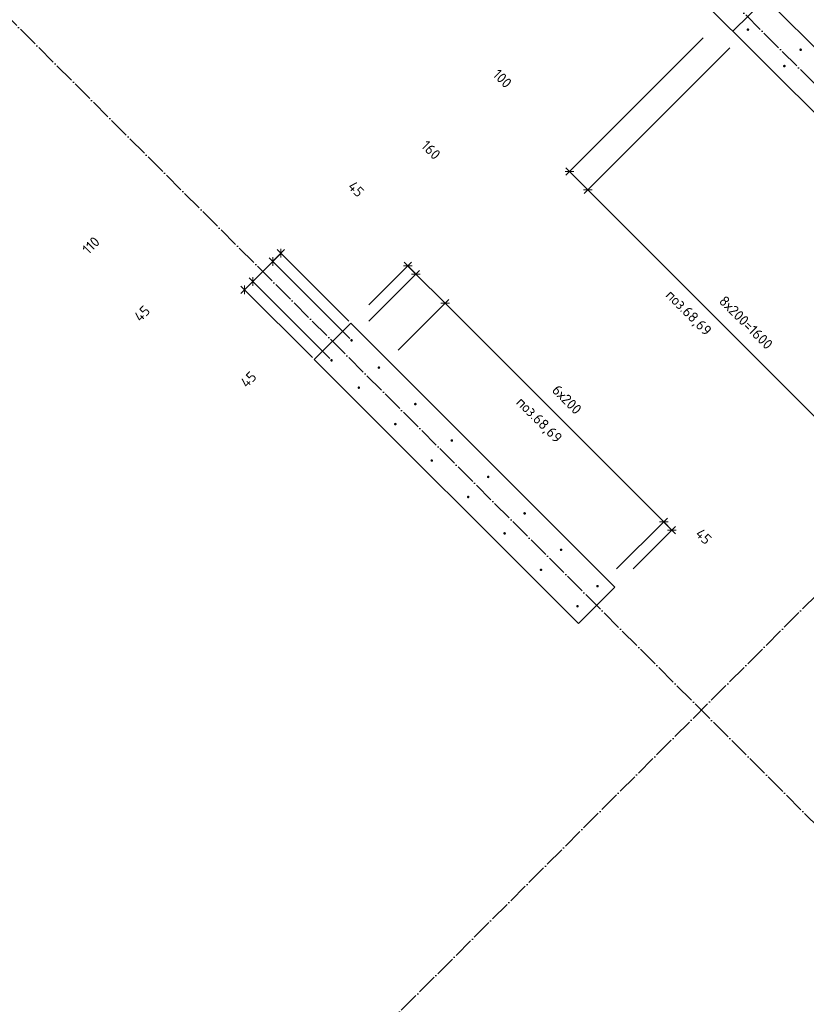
# Model space of a CAD drawing. Header units: millimetres. Extents: x -1001 to 124100, y -72947 to 40304.
# Tile 37 of 104: x 88541 to 91594, y -60895 to -57073. Entities that reach past the tile are written whole.
import ezdxf

# ---------------------------------------------------------------- set-up
doc = ezdxf.new("R2010")
doc.units = ezdxf.units.MM
doc.header["$PDMODE"] = 65
for name, pattern in [('______11', [100, 80, -10, 0, -10]), ('______5', [220, 160, -20, 20, -20]), ('________', [0])]:
    doc.linetypes.add(name, pattern=pattern)
for name, color, linetype, lineweight in [('Standard', 7, 'Continuous', 25), ('Арм.стержн. Выпуски', 180, 'Continuous', 35), ('Размерная линия_ общее_1', 7, 'Continuous', 13)]:
    doc.layers.add(name, color=color, linetype=linetype, lineweight=lineweight)
doc.layers.add('Осевая линия_ общее', color=7, linetype='______5', lineweight=13, true_color=0xa0a0a0)
doc.styles.add('ISOCPEUR', font='ISOCPEUR')
doc.dimstyles.new('DIMSTYLE_11', dxfattribs={"dimtxt": 40, "dimasz": 40, "dimexe": 0, "dimexo": 0, "dimgap": 20, "dimtad": 2, "dimdec": 0, "dimrnd": 5, "dimzin": 12, "dimdsep": 46, "dimtxsty": 'ISOCPEUR', "dimblk1": 'ALL_ML_STRICH', "dimblk2": 'ALL_ML_STRICH', "dimsah": 1, "dimcen": 0, "dimclrd": 7, "dimclre": 256, "dimclrt": 7, "dimadec": 0, "dimazin": 0, "dimtfac": 1, "dimtdec": 0, "dimtix": 1, "dimtmove": 2, "dimatfit": 3, "dimfxl": 0, "dimtvp": 1.2, "dimtzin": 0, "dimlwd": 0, "dimlwe": -3, "dimarcsym": 0})
doc.dimstyles.new('DIMSTYLE_9', dxfattribs={"dimtxt": 40, "dimasz": 40, "dimexe": 0, "dimexo": 0, "dimgap": 20, "dimtad": 2, "dimdec": 0, "dimrnd": 5, "dimzin": 12, "dimdsep": 46, "dimtxsty": 'ISOCPEUR', "dimblk1": 'ALL_ML_STRICH', "dimblk2": 'ALL_ML_STRICH', "dimsah": 1, "dimcen": 0, "dimclrd": 7, "dimclre": 256, "dimclrt": 7, "dimadec": 0, "dimazin": 0, "dimtfac": 1, "dimtdec": 0, "dimtix": 1, "dimtmove": 2, "dimatfit": 3, "dimfxl": 0, "dimtzin": 0, "dimlwd": 0, "dimlwe": -3, "dimarcsym": 0})

# ---------------------------------------------------------------- blocks, each defined once
blk = doc.blocks.new('СЛОЖНЫЙ_ОБЪЕКТ_0')
at = {"layer": 'Осевая линия_ общее', "color": 253, "linetype": '______11', "lineweight": -3, "true_color": 0xa0a0a0, "transparency": 33554687}
for p, q in [((87969.7, -62970.3), (101744.2, -49195.9)), ((95945.9, -61640.9), (87899, -53594.1)), ((93838.7, -62404.6), (86639.2, -55205.1))]:
    blk.add_line(p, q, dxfattribs=at)
blk = doc.blocks.new('ALL_ML_STRICH')
at = {"color": 0, "linetype": 'ByBlock', "lineweight": -2}
for p, q in [((-1, 0), (0.5, 0)), ((-0.3, -0.3), (0.3, 0.3)), ((0, -0.5), (0, 0.5))]:
    blk.add_line(p, q, dxfattribs=at)
blk = doc.blocks.new('*D488')
at = {"layer": 'DEFPOINTS', "color": 7, "linetype": 'Continuous', "lineweight": 13, "transparency": 33554687}
for p in [(90047.4, -58028.8), (89825.9, -58250.4), (89825.9, -58314)]:
    blk.add_point(p, dxfattribs=at)
at = {"layer": 'Размерная линия_ общее_1', "color": 253, "linetype": 'Continuous', "lineweight": -2, "true_color": 0xa0a0a0, "transparency": 33554687}
for p, q in [((89896.6, -58179.7), (90047.4, -58028.8)), ((89896.6, -58243.3), (90079.2, -58060.7))]:
    blk.add_line(p, q, dxfattribs=at)
at = {"layer": 'Размерная линия_ общее_1', "color": 7, "linetype": 'Continuous', "lineweight": -2, "transparency": 33554687}
blk.add_line((90047.4, -58028.8), (90079.2, -58060.7), dxfattribs=at)
at = {"layer": 'Размерная линия_ общее_1', "color": 7, "linetype": 'Continuous', "lineweight": 13, "transparency": 33554687, "yscale": 40, "zscale": 40}
for p, xscale, rotation in [((90047.4, -58028.8), 40, 134.9999999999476), ((90079.2, -58060.7), 40.00000000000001, 314.9999999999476)]:
    blk.add_blockref('ALL_ML_STRICH', p, dxfattribs=dict(at, xscale=xscale, rotation=rotation))
at = {"layer": 'Размерная линия_ общее_1', "color": 7, "linetype": 'Continuous', "lineweight": 13, "transparency": 33554687, "insert": (89847, -57730.5), "char_height": 40, "width": 80, "attachment_point": 5, "rotation": 315, "style": 'ISOCPEUR'}
blk.add_mtext('\\A1;{45}', dxfattribs=at)
blk = doc.blocks.new('*D489')
at = {"layer": 'DEFPOINTS', "color": 7, "linetype": 'Continuous', "lineweight": 13, "transparency": 33554687}
for p in [(90079.2, -58060.7), (89825.9, -58314), (89939, -58427.1)]:
    blk.add_point(p, dxfattribs=at)
at = {"layer": 'Размерная линия_ общее_1', "color": 253, "linetype": 'Continuous', "lineweight": -2, "true_color": 0xa0a0a0, "transparency": 33554687}
for p, q in [((89896.6, -58243.3), (90079.2, -58060.7)), ((90009.7, -58356.4), (90192.4, -58173.8))]:
    blk.add_line(p, q, dxfattribs=at)
at = {"layer": 'Размерная линия_ общее_1', "color": 7, "linetype": 'Continuous', "lineweight": -2, "transparency": 33554687}
blk.add_line((90079.2, -58060.7), (90192.4, -58173.8), dxfattribs=at)
at = {"layer": 'Размерная линия_ общее_1', "color": 7, "linetype": 'Continuous', "lineweight": 13, "transparency": 33554687, "yscale": 40, "zscale": 40}
for p, xscale, rotation in [((90079.2, -58060.7), 40, 134.9999999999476), ((90192.4, -58173.8), 40.00000000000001, 314.9999999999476)]:
    blk.add_blockref('ALL_ML_STRICH', p, dxfattribs=dict(at, xscale=xscale, rotation=rotation))
at = {"layer": 'Размерная линия_ общее_1', "color": 7, "linetype": 'Continuous', "lineweight": 13, "transparency": 33554687, "insert": (90137.5, -57579.1), "char_height": 40, "width": 120, "attachment_point": 5, "rotation": 315, "style": 'ISOCPEUR'}
blk.add_mtext('\\A1;{160}', dxfattribs=at)
blk = doc.blocks.new('*D490')
at = {"layer": 'DEFPOINTS', "color": 7, "linetype": 'Continuous', "lineweight": 13, "transparency": 33554687}
for p in [(90192.4, -58173.8), (89939, -58427.1), (90787.6, -59275.7)]:
    blk.add_point(p, dxfattribs=at)
at = {"layer": 'Размерная линия_ общее_1', "color": 253, "linetype": 'Continuous', "lineweight": -2, "true_color": 0xa0a0a0, "transparency": 33554687}
for p, q in [((90009.7, -58356.4), (90192.4, -58173.8)), ((90858.3, -59205), (91040.9, -59022.3))]:
    blk.add_line(p, q, dxfattribs=at)
at = {"layer": 'Размерная линия_ общее_1', "color": 7, "linetype": 'Continuous', "lineweight": -2, "transparency": 33554687}
blk.add_line((90192.4, -58173.8), (91040.9, -59022.3), dxfattribs=at)
at = {"layer": 'Размерная линия_ общее_1', "color": 7, "linetype": 'Continuous', "lineweight": 13, "transparency": 33554687, "yscale": 40, "zscale": 40}
for p, xscale, rotation in [((90192.4, -58173.8), 40, 134.9999999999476), ((91040.9, -59022.3), 40.00000000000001, 314.9999999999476)]:
    blk.add_blockref('ALL_ML_STRICH', p, dxfattribs=dict(at, xscale=xscale, rotation=rotation))
at = {"layer": 'Размерная линия_ общее_1', "color": 7, "linetype": 'Continuous', "lineweight": 13, "transparency": 33554687, "insert": (90632.2, -58486.3), "char_height": 40, "width": 2, "attachment_point": 1, "rotation": 315, "line_spacing_factor": 0.60241, "style": 'ISOCPEUR'}
blk.add_mtext('6х200', dxfattribs=at)
blk = doc.blocks.new('*D491')
at = {"layer": 'DEFPOINTS', "color": 7, "linetype": 'Continuous', "lineweight": 13, "transparency": 33554687}
for p in [(91040.9, -59022.3), (90787.6, -59275.7), (90851.2, -59275.7)]:
    blk.add_point(p, dxfattribs=at)
at = {"layer": 'Размерная линия_ общее_1', "color": 253, "linetype": 'Continuous', "lineweight": -2, "true_color": 0xa0a0a0, "transparency": 33554687}
for p, q in [((90858.3, -59205), (91040.9, -59022.3)), ((90921.9, -59205), (91072.7, -59054.2))]:
    blk.add_line(p, q, dxfattribs=at)
at = {"layer": 'Размерная линия_ общее_1', "color": 7, "linetype": 'Continuous', "lineweight": -2, "transparency": 33554687}
blk.add_line((91040.9, -59022.3), (91072.7, -59054.2), dxfattribs=at)
at = {"layer": 'Размерная линия_ общее_1', "color": 7, "linetype": 'Continuous', "lineweight": 13, "transparency": 33554687, "yscale": 40, "zscale": 40}
for p, xscale, rotation in [((91040.9, -59022.3), 40, 134.9999999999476), ((91072.7, -59054.2), 40.00000000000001, 314.9999999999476)]:
    blk.add_blockref('ALL_ML_STRICH', p, dxfattribs=dict(at, xscale=xscale, rotation=rotation))
at = {"layer": 'Размерная линия_ общее_1', "color": 7, "linetype": 'Continuous', "lineweight": 13, "transparency": 33554687, "insert": (91195.8, -59078.8), "char_height": 40, "width": 80, "attachment_point": 5, "rotation": 315, "style": 'ISOCPEUR'}
blk.add_mtext('\\A1;{45}', dxfattribs=at)
blk = doc.blocks.new('*D532')
at = {"layer": 'DEFPOINTS', "color": 7, "linetype": 'Continuous', "lineweight": 13, "transparency": 33554687}
for p in [(89555.3, -57979.8), (89825.9, -58250.4), (89829.4, -58317.5)]:
    blk.add_point(p, dxfattribs=at)
at = {"layer": 'Размерная линия_ общее_1', "color": 7, "linetype": 'Continuous', "lineweight": -2, "transparency": 33554687}
blk.add_line((89555.3, -57979.8), (89523.5, -58011.6), dxfattribs=at)
at = {"layer": 'Размерная линия_ общее_1', "color": 253, "linetype": 'Continuous', "lineweight": -2, "true_color": 0xa0a0a0, "transparency": 33554687}
for p, q in [((89822.4, -58310.5), (89523.5, -58011.6)), ((89818.8, -58243.3), (89555.3, -57979.8))]:
    blk.add_line(p, q, dxfattribs=at)
at = {"layer": 'Размерная линия_ общее_1', "color": 7, "linetype": 'Continuous', "lineweight": 13, "transparency": 33554687, "xscale": 40, "yscale": 40, "zscale": 40}
for p, rotation in [((89523.5, -58011.6), 225.0000000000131), ((89555.3, -57979.8), 45.00000000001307)]:
    blk.add_blockref('ALL_ML_STRICH', p, dxfattribs=dict(at, rotation=rotation))
at = {"layer": 'Размерная линия_ общее_1', "color": 7, "linetype": 'Continuous', "lineweight": 13, "transparency": 33554687, "insert": (89429.1, -58469.6), "char_height": 40, "width": 80, "attachment_point": 5, "rotation": 45, "style": 'ISOCPEUR'}
blk.add_mtext('\\A1;{45}', dxfattribs=at)
blk = doc.blocks.new('*D533')
at = {"layer": 'DEFPOINTS', "color": 7, "linetype": 'Continuous', "lineweight": 13, "transparency": 33554687}
for p in [(89523.5, -58011.6), (89829.4, -58317.5), (89751.6, -58395.3)]:
    blk.add_point(p, dxfattribs=at)
at = {"layer": 'Размерная линия_ общее_1', "color": 7, "linetype": 'Continuous', "lineweight": -2, "transparency": 33554687}
blk.add_line((89523.5, -58011.6), (89445.7, -58089.4), dxfattribs=at)
at = {"layer": 'Размерная линия_ общее_1', "color": 253, "linetype": 'Continuous', "lineweight": -2, "true_color": 0xa0a0a0, "transparency": 33554687}
for p, q in [((89822.4, -58310.5), (89523.5, -58011.6)), ((89744.6, -58388.3), (89445.7, -58089.4))]:
    blk.add_line(p, q, dxfattribs=at)
at = {"layer": 'Размерная линия_ общее_1', "color": 7, "linetype": 'Continuous', "lineweight": 13, "transparency": 33554687, "xscale": 40, "yscale": 40, "zscale": 40}
for p, rotation in [((89523.5, -58011.6), 45.00000000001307), ((89445.7, -58089.4), 225.0000000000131)]:
    blk.add_blockref('ALL_ML_STRICH', p, dxfattribs=dict(at, rotation=rotation))
at = {"layer": 'Размерная линия_ общее_1', "color": 7, "linetype": 'Continuous', "lineweight": 13, "transparency": 33554687, "insert": (88818.1, -57949.1), "char_height": 40, "width": 120, "attachment_point": 5, "rotation": 45, "style": 'ISOCPEUR'}
blk.add_mtext('\\A1;{110}', dxfattribs=at)
blk = doc.blocks.new('*D534')
at = {"layer": 'DEFPOINTS', "color": 7, "linetype": 'Continuous', "lineweight": 13, "transparency": 33554687}
for p in [(89445.7, -58089.4), (89684.5, -58391.8), (89751.6, -58395.3)]:
    blk.add_point(p, dxfattribs=at)
at = {"layer": 'Размерная линия_ общее_1', "color": 7, "linetype": 'Continuous', "lineweight": -2, "transparency": 33554687}
blk.add_line((89445.7, -58089.4), (89413.9, -58121.2), dxfattribs=at)
at = {"layer": 'Размерная линия_ общее_1', "color": 253, "linetype": 'Continuous', "lineweight": -2, "true_color": 0xa0a0a0, "transparency": 33554687}
for p, q in [((89744.6, -58388.3), (89445.7, -58089.4)), ((89677.4, -58384.7), (89413.9, -58121.2))]:
    blk.add_line(p, q, dxfattribs=at)
at = {"layer": 'Размерная линия_ общее_1', "color": 7, "linetype": 'Continuous', "lineweight": 13, "transparency": 33554687, "xscale": 40, "yscale": 40, "zscale": 40}
for p, rotation in [((89413.9, -58121.2), 225.0000000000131), ((89445.7, -58089.4), 45.00000000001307)]:
    blk.add_blockref('ALL_ML_STRICH', p, dxfattribs=dict(at, rotation=rotation))
at = {"layer": 'Размерная линия_ общее_1', "color": 7, "linetype": 'Continuous', "lineweight": 13, "transparency": 33554687, "insert": (89016.1, -58213.8), "char_height": 40, "width": 80, "attachment_point": 5, "rotation": 45, "style": 'ISOCPEUR'}
blk.add_mtext('\\A1;{45}', dxfattribs=at)
blk = doc.blocks.new('*D626')
at = {"layer": 'DEFPOINTS', "color": 7, "linetype": 'Continuous', "lineweight": 13, "transparency": 33554687}
for p in [(91264.9, -57073), (91367.7, -57111.6), (90675.2, -57662.6)]:
    blk.add_point(p, dxfattribs=at)
at = {"layer": 'Размерная линия_ общее_1', "color": 253, "linetype": 'Continuous', "lineweight": -2, "true_color": 0xa0a0a0, "transparency": 33554687}
for p, q in [((91194.1, -57143.7), (90675.2, -57662.6)), ((91297, -57182.3), (90746, -57733.4))]:
    blk.add_line(p, q, dxfattribs=at)
at = {"layer": 'Размерная линия_ общее_1', "color": 7, "linetype": 'Continuous', "lineweight": -2, "transparency": 33554687}
blk.add_line((90675.2, -57662.6), (90746, -57733.4), dxfattribs=at)
at = {"layer": 'Размерная линия_ общее_1', "color": 7, "linetype": 'Continuous', "lineweight": 13, "transparency": 33554687, "xscale": 40, "yscale": 40, "zscale": 40}
for p, rotation in [((90675.2, -57662.6), 135.0000005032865), ((90746, -57733.4), 315.0000005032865)]:
    blk.add_blockref('ALL_ML_STRICH', p, dxfattribs=dict(at, rotation=rotation))
at = {"layer": 'Размерная линия_ общее_1', "color": 7, "linetype": 'Continuous', "lineweight": 13, "transparency": 33554687, "insert": (90414.6, -57301.8), "char_height": 40, "width": 120, "attachment_point": 5, "rotation": 315, "style": 'ISOCPEUR'}
blk.add_mtext('\\A1;{100}', dxfattribs=at)
blk = doc.blocks.new('*D627')
at = {"layer": 'DEFPOINTS', "color": 7, "linetype": 'Continuous', "lineweight": 13, "transparency": 33554687}
for p in [(91367.7, -57111.6), (90746, -57733.4), (92499.1, -58242.9)]:
    blk.add_point(p, dxfattribs=at)
at = {"layer": 'Размерная линия_ общее_1', "color": 253, "linetype": 'Continuous', "lineweight": -2, "true_color": 0xa0a0a0, "transparency": 33554687}
for p, q in [((91297, -57182.3), (90746, -57733.4)), ((92428.4, -58313.7), (91877.3, -58864.7))]:
    blk.add_line(p, q, dxfattribs=at)
at = {"layer": 'Размерная линия_ общее_1', "color": 7, "linetype": 'Continuous', "lineweight": -2, "transparency": 33554687}
blk.add_line((90746, -57733.4), (91877.3, -58864.7), dxfattribs=at)
at = {"layer": 'Размерная линия_ общее_1', "color": 7, "linetype": 'Continuous', "lineweight": 13, "transparency": 33554687, "xscale": 40, "yscale": 40, "zscale": 40}
for p, rotation in [((90746, -57733.4), 135.0000005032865), ((91877.3, -58864.7), 315.0000005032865)]:
    blk.add_blockref('ALL_ML_STRICH', p, dxfattribs=dict(at, rotation=rotation))
at = {"layer": 'Размерная линия_ общее_1', "color": 7, "linetype": 'Continuous', "lineweight": 13, "transparency": 33554687, "insert": (91280.5, -58140.7), "char_height": 40, "width": 2, "attachment_point": 1, "rotation": 315, "line_spacing_factor": 0.60241, "style": 'ISOCPEUR'}
blk.add_mtext('8х200=1600', dxfattribs=at)

msp = doc.modelspace()

# ---------------------------------------------------------------- hatches: boundary and pattern name
at = {"layer": 'Арм.стержн. Выпуски', "linetype": 'Continuous', "lineweight": 35, "transparency": 33554687}
for points in [[(91372.7, -57111.6), (91372.4, -57109.7), (91371.3, -57108), (91369.6, -57107), (91367.7, -57106.6), (91365.8, -57107), (91364.2, -57108), (91363.1, -57109.7), (91362.7, -57111.6), (91363.1, -57113.5), (91364.2, -57115.1), (91365.8, -57116.2), (91367.7, -57116.6), (91369.6, -57116.2), (91371.3, -57115.1), (91372.4, -57113.5)], [(91577.5, -57189.7), (91577.1, -57187.8), (91576, -57186.2), (91574.4, -57185.1), (91572.5, -57184.7), (91570.6, -57185.1), (91568.9, -57186.2), (91567.8, -57187.8), (91567.5, -57189.7), (91567.8, -57191.6), (91568.9, -57193.2), (91570.6, -57194.3), (91572.5, -57194.7), (91574.4, -57194.3), (91576, -57193.2), (91577.1, -57191.6)], [(91514.2, -57253), (91513.8, -57251.1), (91512.7, -57249.5), (91511.1, -57248.4), (91509.2, -57248), (91507.2, -57248.4), (91505.6, -57249.5), (91504.5, -57251.1), (91504.2, -57253), (91504.5, -57254.9), (91505.6, -57256.5), (91507.2, -57257.6), (91509.2, -57258), (91511.1, -57257.6), (91512.7, -57256.5), (91513.8, -57254.9)], [(89834.4, -58317.5), (89834, -58315.6), (89833, -58314), (89831.3, -58312.9), (89829.4, -58312.5), (89827.5, -58312.9), (89825.9, -58314), (89824.8, -58315.6), (89824.4, -58317.5), (89824.8, -58319.5), (89825.9, -58321.1), (89827.5, -58322.2), (89829.4, -58322.5), (89831.3, -58322.2), (89833, -58321.1), (89834, -58319.5)], [(89756.6, -58395.3), (89756.3, -58393.4), (89755.2, -58391.8), (89753.6, -58390.7), (89751.6, -58390.3), (89749.7, -58390.7), (89748.1, -58391.8), (89747, -58393.4), (89746.6, -58395.3), (89747, -58397.2), (89748.1, -58398.9), (89749.7, -58399.9), (89751.6, -58400.3), (89753.6, -58399.9), (89755.2, -58398.9), (89756.3, -58397.2)], [(89940.5, -58423.6), (89940.1, -58421.7), (89939, -58420.1), (89937.4, -58419), (89935.5, -58418.6), (89933.6, -58419), (89932, -58420.1), (89930.9, -58421.7), (89930.5, -58423.6), (89930.9, -58425.5), (89932, -58427.1), (89933.6, -58428.2), (89935.5, -58428.6), (89937.4, -58428.2), (89939, -58427.1), (89940.1, -58425.5)], [(89862.7, -58501.4), (89862.3, -58499.5), (89861.2, -58497.9), (89859.6, -58496.8), (89857.7, -58496.4), (89855.8, -58496.8), (89854.2, -58497.9), (89853.1, -58499.5), (89852.7, -58501.4), (89853.1, -58503.3), (89854.2, -58504.9), (89855.8, -58506), (89857.7, -58506.4), (89859.6, -58506), (89861.2, -58504.9), (89862.3, -58503.3)], [(90081.9, -58565), (90081.5, -58563.1), (90080.4, -58561.5), (90078.8, -58560.4), (90076.9, -58560), (90075, -58560.4), (90073.4, -58561.5), (90072.3, -58563.1), (90071.9, -58565), (90072.3, -58566.9), (90073.4, -58568.6), (90075, -58569.7), (90076.9, -58570), (90078.8, -58569.7), (90080.4, -58568.6), (90081.5, -58566.9)], [(90004.1, -58642.8), (90003.8, -58640.9), (90002.7, -58639.3), (90001, -58638.2), (89999.1, -58637.8), (89997.2, -58638.2), (89995.6, -58639.3), (89994.5, -58640.9), (89994.1, -58642.8), (89994.5, -58644.7), (89995.6, -58646.3), (89997.2, -58647.4), (89999.1, -58647.8), (90001, -58647.4), (90002.7, -58646.3), (90003.8, -58644.7)], [(90223.3, -58706.5), (90223, -58704.5), (90221.9, -58702.9), (90220.2, -58701.8), (90218.3, -58701.5), (90216.4, -58701.8), (90214.8, -58702.9), (90213.7, -58704.5), (90213.3, -58706.5), (90213.7, -58708.4), (90214.8, -58710), (90216.4, -58711.1), (90218.3, -58711.5), (90220.2, -58711.1), (90221.9, -58710), (90223, -58708.4)], [(90145.6, -58784.2), (90145.2, -58782.3), (90144.1, -58780.7), (90142.5, -58779.6), (90140.6, -58779.2), (90138.6, -58779.6), (90137, -58780.7), (90135.9, -58782.3), (90135.6, -58784.2), (90135.9, -58786.1), (90137, -58787.8), (90138.6, -58788.9), (90140.6, -58789.2), (90142.5, -58788.9), (90144.1, -58787.8), (90145.2, -58786.1)], [(90364.8, -58847.9), (90364.4, -58846), (90363.3, -58844.3), (90361.7, -58843.3), (90359.8, -58842.9), (90357.8, -58843.3), (90356.2, -58844.3), (90355.1, -58846), (90354.8, -58847.9), (90355.1, -58849.8), (90356.2, -58851.4), (90357.8, -58852.5), (90359.8, -58852.9), (90361.7, -58852.5), (90363.3, -58851.4), (90364.4, -58849.8)], [(90287, -58925.7), (90286.6, -58923.7), (90285.5, -58922.1), (90283.9, -58921), (90282, -58920.7), (90280.1, -58921), (90278.4, -58922.1), (90277.4, -58923.7), (90277, -58925.7), (90277.4, -58927.6), (90278.4, -58929.2), (90280.1, -58930.3), (90282, -58930.7), (90283.9, -58930.3), (90285.5, -58929.2), (90286.6, -58927.6)], [(90506.2, -58989.3), (90505.8, -58987.4), (90504.7, -58985.8), (90503.1, -58984.7), (90501.2, -58984.3), (90499.3, -58984.7), (90497.6, -58985.8), (90496.6, -58987.4), (90496.2, -58989.3), (90496.6, -58991.2), (90497.6, -58992.8), (90499.3, -58993.9), (90501.2, -58994.3), (90503.1, -58993.9), (90504.7, -58992.8), (90505.8, -58991.2)], [(90428.4, -59067.1), (90428, -59065.2), (90426.9, -59063.5), (90425.3, -59062.5), (90423.4, -59062.1), (90421.5, -59062.5), (90419.9, -59063.5), (90418.8, -59065.2), (90418.4, -59067.1), (90418.8, -59069), (90419.9, -59070.6), (90421.5, -59071.7), (90423.4, -59072.1), (90425.3, -59071.7), (90426.9, -59070.6), (90428, -59069)], [(90647.6, -59130.7), (90647.2, -59128.8), (90646.1, -59127.2), (90644.5, -59126.1), (90642.6, -59125.7), (90640.7, -59126.1), (90639.1, -59127.2), (90638, -59128.8), (90637.6, -59130.7), (90638, -59132.6), (90639.1, -59134.3), (90640.7, -59135.3), (90642.6, -59135.7), (90644.5, -59135.3), (90646.1, -59134.3), (90647.2, -59132.6)], [(90569.8, -59208.5), (90569.4, -59206.6), (90568.4, -59205), (90566.7, -59203.9), (90564.8, -59203.5), (90562.9, -59203.9), (90561.3, -59205), (90560.2, -59206.6), (90559.8, -59208.5), (90560.2, -59210.4), (90561.3, -59212), (90562.9, -59213.1), (90564.8, -59213.5), (90566.7, -59213.1), (90568.4, -59212), (90569.4, -59210.4)], [(90789, -59272.1), (90788.6, -59270.2), (90787.6, -59268.6), (90785.9, -59267.5), (90784, -59267.1), (90782.1, -59267.5), (90780.5, -59268.6), (90779.4, -59270.2), (90779, -59272.1), (90779.4, -59274.1), (90780.5, -59275.7), (90782.1, -59276.8), (90784, -59277.1), (90785.9, -59276.8), (90787.6, -59275.7), (90788.6, -59274.1)], [(90711.2, -59349.9), (90710.9, -59348), (90709.8, -59346.4), (90708.2, -59345.3), (90706.2, -59344.9), (90704.3, -59345.3), (90702.7, -59346.4), (90701.6, -59348), (90701.2, -59349.9), (90701.6, -59351.8), (90702.7, -59353.5), (90704.3, -59354.5), (90706.2, -59354.9), (90708.2, -59354.5), (90709.8, -59353.5), (90710.9, -59351.8)]]:
    msp.add_hatch(color=4, dxfattribs=at).paths.add_polyline_path(points)

# ---------------------------------------------------------------- linework, layer by layer
at = {"color": 7, "linetype": 'Continuous', "lineweight": 35, "transparency": 33554687}
for p, q in [((91264.9, -56818.5), (92629.6, -58183.2)), ((92502.3, -58310.5), (91137.6, -56945.8)), ((89684.5, -58391.8), (89825.9, -58250.4)), ((89825.9, -58250.4), (90851.2, -59275.7)), ((90709.8, -59417.1), (89684.5, -58391.8)), ((90851.2, -59275.7), (90709.8, -59417.1))]:
    msp.add_line(p, q, dxfattribs=at)
at = {"color": 7, "linetype": '________', "lineweight": 35, "transparency": 33554687}
msp.add_line((91309.4, -57117.6), (91436.7, -56990.3), dxfattribs=at)

# ---------------------------------------------------------------- block references
at = {"layer": 'Осевая линия_ общее', "color": 253, "linetype": '______11', "lineweight": -3, "true_color": 0xa0a0a0, "transparency": 33554687}
msp.add_blockref('СЛОЖНЫЙ_ОБЪЕКТ_0', (0, 0), dxfattribs=at)

# ---------------------------------------------------------------- texts
at = {"layer": 'Standard', "color": 7, "linetype": 'Continuous', "lineweight": 13, "transparency": 33554687, "char_height": 40, "width": 239.298, "attachment_point": 2, "rotation": 315, "style": 'ISOCPEUR'}
for insert in [(91152.3, -58196), (90572.2, -58612.2)]:
    msp.add_mtext('\\A1;{\\fISOCPEUR|i0|b0;\\H40.000000;\\W1.000000;\\C7;поз.68,69}\\P', dxfattribs=dict(at, insert=insert))

# ---------------------------------------------------------------- dimensions: what is measured, and where the dimension line sits
at = {"layer": 'Размерная линия_ общее_1', "color": 7, "linetype": 'Continuous', "lineweight": 13, "transparency": 33554687}
for base, p1, p2, angle, dimstyle, picture, middle in [((90746, -57733.4), (91194.1, -57143.7), (91297, -57182.3), 315, 'DIMSTYLE_11', '*D626', (90414.6, -57301.8)), ((90192.4, -58173.8), (89896.6, -58243.3), (90009.7, -58356.4), 315, 'DIMSTYLE_9', '*D489', (90137.5, -57579.1)), ((90079.2, -58060.7), (89896.6, -58179.7), (89896.6, -58243.3), 315, 'DIMSTYLE_11', '*D488', (89847, -57730.5)), ((89445.7, -58089.4), (89822.4, -58310.5), (89744.6, -58388.3), 225, 'DIMSTYLE_11', '*D533', (88818.1, -57949.1)), ((89523.5, -58011.6), (89818.8, -58243.3), (89822.4, -58310.5), 225, 'DIMSTYLE_11', '*D532', (89429.1, -58469.6)), ((89413.9, -58121.2), (89744.6, -58388.3), (89677.4, -58384.7), 225, 'DIMSTYLE_11', '*D534', (89016.1, -58213.8)), ((91072.7, -59054.2), (90858.3, -59205), (90921.9, -59205), 315, 'DIMSTYLE_11', '*D491', (91195.8, -59078.8))]:
    dim = msp.add_linear_dim(base=base, p1=p1, p2=p2, angle=angle, dimstyle=dimstyle, override={"dimpost": '<>', "dimclrd": 7, "dimclre": 253, "dimclrt": 7, "dimlwd": 0, "dimlwe": 65533}, dxfattribs=at)
    dim.commit()
    dim.dimension.update_dxf_attribs({"geometry": picture, "text_midpoint": middle, "dimtype": 160})
for base, p1, p2, text, picture, middle in [((91877.3, -58864.7), (91297, -57182.3), (92428.4, -58313.7), '8х200=1600', '*D627', (91325.8, -58284.9)), ((91040.9, -59022.3), (90009.7, -58356.4), (90858.3, -59205), '6х200', '*D490', (90630.8, -58583.9))]:
    dim = msp.add_linear_dim(base=base, p1=p1, p2=p2, angle=315, text=text, dimstyle='DIMSTYLE_9', override={"dimpost": '<>', "dimclrd": 7, "dimclre": 253, "dimclrt": 7, "dimlwd": 0, "dimlwe": 65533}, dxfattribs=at)
    dim.commit()
    dim.dimension.update_dxf_attribs({"geometry": picture, "text_midpoint": middle, "dimtype": 160})

doc.saveas('drawing.dxf')
